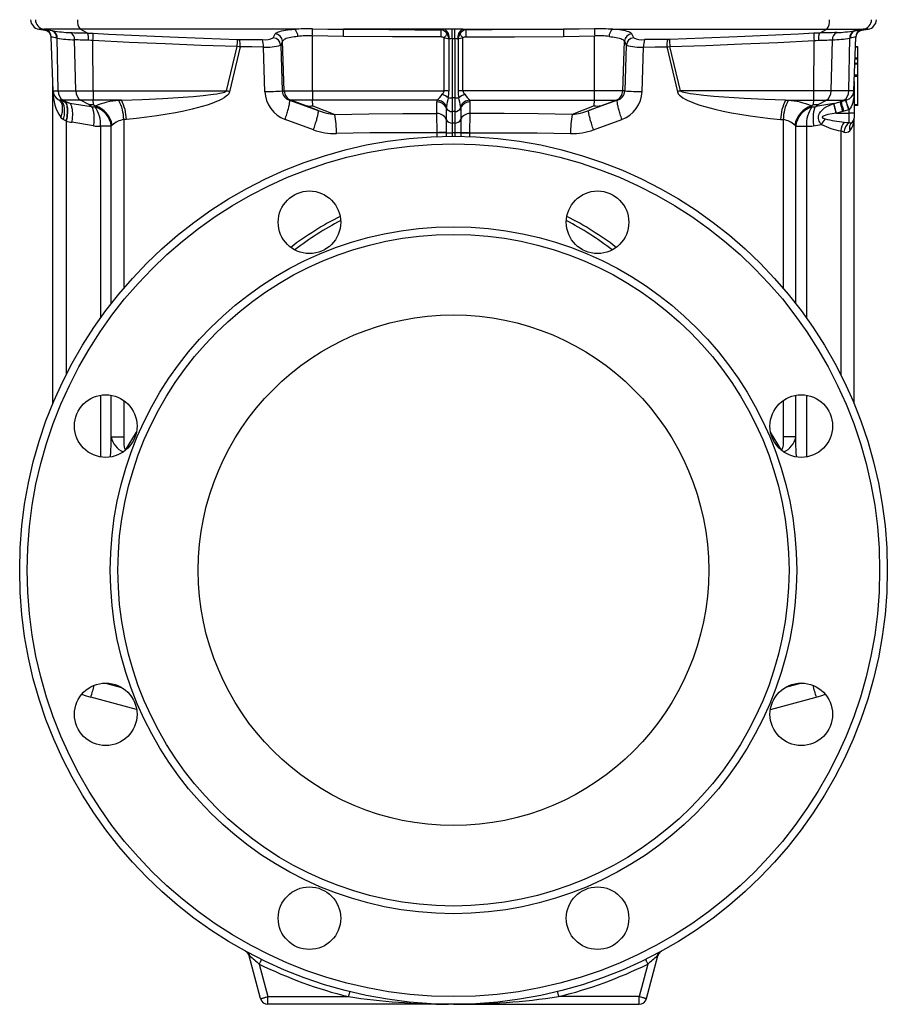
# Model space of a CAD drawing. Extents: x 57 to 953, y 73 to 1208.
# Tile 5 of 6: x 613 to 953, y 548 to 934. Entities that reach past the tile are written whole.
import ezdxf

# ---------------------------------------------------------------- set-up
doc = ezdxf.new("R2010")
doc.units = 0
doc.layers.get('0').update_dxf_attribs({"linetype": 'CONTINUOUS'})

msp = doc.modelspace()

# ---------------------------------------------------------------- linework, layer by layer
at = {"color": 7, "linetype": 'CONTINUOUS'}
for p, q in [((620.06, 929.91), (622.45, 929.49)), ((942.6, 929.49), (944.99, 929.91)), ((625.65, 905.73), (624.92, 926.86)), ((939.4, 905.73), (940.13, 926.86)), ((941.02, 923.07), (940, 923.07)), ((941.02, 922.83), (941.02, 923.07)), ((941.02, 918.51), (941.02, 922.83)), ((941.02, 918.27), (939.83, 918.27)), ((941.02, 918.27), (941.02, 918.51)), ((941.02, 918.12), (941.02, 918.27)), ((941.02, 916.5), (941.02, 918.12)), ((941.02, 916.5), (939.77, 916.5)), ((941.02, 916.26), (941.02, 916.5)), ((941.02, 911.94), (941.02, 916.26)), ((941.02, 911.7), (939.61, 911.7)), ((941.02, 911.7), (941.02, 911.94)), ((941.02, 911.37), (941.02, 911.7)), ((941.02, 900.36), (941.02, 911.37)), ((625.52, 783.23), (625.52, 909.26)), ((939.52, 909.4), (939.52, 897.03)), ((941.02, 900.03), (939.52, 900.03)), ((941.02, 900.03), (941.02, 900.36)), ((939.52, 897.03), (939.52, 895.03)), ((939.52, 783.23), (939.52, 895.03)), ((658.36, 663.44), (640.35, 668.27)), ((906.69, 663.44), (924.7, 668.27)), ((706.93, 550.26), (702.44, 567.01)), ((858.12, 550.26), (862.61, 567.01)), ((782.52, 548.03), (709.83, 548.03)), ((782.52, 548.03), (855.22, 548.03))]:
    msp.add_line(p, q, dxfattribs=at)
at = {"color": 8, "linetype": 'CONTINUOUS'}
for p, q in [((620.06, 929.91), (621.95, 929.91)), ((636.28, 929.91), (621.95, 929.91)), ((625.24, 929.33), (621.95, 929.91)), ((625.24, 929.33), (625.55, 929.28)), ((720.11, 929.91), (636.28, 929.91)), ((639.07, 928.41), (636.28, 929.91)), ((779.21, 929.91), (739.42, 929.91)), ((785.84, 929.91), (825.63, 929.91)), ((844.94, 929.91), (928.77, 929.91)), ((925.98, 928.41), (928.77, 929.91)), ((928.77, 929.91), (943.1, 929.91)), ((939.81, 929.33), (939.5, 929.28)), ((939.81, 929.33), (943.1, 929.91)), ((944.99, 929.91), (943.1, 929.91)), ((627.15, 926.43), (626.93, 926.48)), ((627.67, 905.73), (627.15, 926.43)), ((634.54, 905.73), (634.05, 925.74)), ((641.27, 905.73), (641.25, 925.47)), ((697.82, 925.94), (698.56, 925.93)), ((727.23, 905.73), (727.21, 927.33)), ((778.83, 905.73), (778.83, 926.53)), ((780.94, 926.1), (780.76, 926.05)), ((780.76, 926.05), (780.76, 905.71)), ((782.02, 926.25), (782.02, 903.06)), ((783.02, 926.25), (783.02, 903.06)), ((784.11, 926.1), (784.29, 926.05)), ((784.29, 926.05), (784.29, 905.71)), ((786.22, 905.73), (786.22, 926.53)), ((837.82, 905.73), (837.84, 927.33)), ((867.23, 925.94), (866.49, 925.93)), ((923.78, 905.73), (923.8, 925.47)), ((930.51, 905.73), (931, 925.74)), ((937.38, 905.73), (937.9, 926.43)), ((937.9, 926.43), (938.12, 926.48)), ((693.62, 905.73), (697.8, 923.09)), ((698.95, 922.97), (694.8, 905.45)), ((708.64, 905.45), (708.03, 922.92)), ((715.52, 925.2), (714.8, 923.68)), ((714.8, 923.68), (715.44, 905.73)), ((716.2, 905.73), (715.52, 925.2)), ((848.85, 905.73), (849.53, 925.2)), ((849.53, 925.2), (850.25, 923.68)), ((850.25, 923.68), (849.61, 905.73)), ((856.41, 905.45), (857.02, 922.92)), ((866.1, 922.97), (870.25, 905.45)), ((871.43, 905.73), (867.25, 923.09)), ((941.02, 922.83), (939.99, 922.83)), ((941.02, 918.12), (939.83, 918.12)), ((941.02, 918.51), (939.84, 918.51)), ((941.02, 916.26), (939.76, 916.26)), ((941.02, 911.37), (939.59, 911.37)), ((941.02, 911.94), (939.61, 911.94)), ((625.65, 905.73), (627.67, 905.73)), ((627.67, 905.73), (634.54, 905.73)), ((634.54, 905.73), (641.27, 905.73)), ((641.27, 905.73), (693.62, 905.73)), ((715.44, 905.73), (716.2, 905.73)), ((716.2, 905.73), (727.23, 905.73)), ((727.23, 905.73), (778.83, 905.73)), ((783.02, 903.06), (782.02, 903.06)), ((782.02, 903.06), (782.02, 897.63)), ((783.02, 903.06), (783.02, 897.63)), ((837.82, 905.73), (786.22, 905.73)), ((848.85, 905.73), (837.82, 905.73)), ((849.61, 905.73), (848.85, 905.73)), ((923.78, 905.73), (871.43, 905.73)), ((930.51, 905.73), (923.78, 905.73)), ((937.38, 905.73), (930.51, 905.73)), ((939.4, 905.73), (937.38, 905.73)), ((629.53, 902.11), (628.36, 902.11)), ((636.4, 902.11), (629.53, 902.11)), ((630.59, 901.56), (629.53, 902.11)), ((630.17, 901.53), (630.3, 901.49)), ((630.59, 901.56), (632.14, 901)), ((632.14, 901), (640.59, 899.61)), ((641.34, 902.11), (636.4, 902.11)), ((639.59, 900.47), (636.4, 902.11)), ((640.59, 899.61), (639.59, 900.47)), ((652.37, 902.11), (641.34, 902.11)), ((641.45, 900.47), (641.34, 902.11)), ((641.45, 900.47), (642.25, 899.79)), ((642.07, 899.5), (642.25, 899.79)), ((651.34, 902.02), (652.37, 902.11)), ((718.82, 902.11), (718.21, 902.11)), ((718.21, 902.11), (729.51, 898.06)), ((727.3, 902.11), (718.82, 902.11)), ((724.8, 899.92), (718.82, 902.11)), ((729.51, 898.06), (724.8, 899.92)), ((776.17, 902.11), (727.3, 902.11)), ((727.45, 899.92), (727.3, 902.11)), ((727.45, 899.92), (736, 896.54)), ((776.04, 896.92), (776.04, 901.45)), ((779.71, 899.1), (779.71, 894.57)), ((785.34, 899.1), (785.34, 894.57)), ((788.88, 902.11), (837.75, 902.11)), ((789.01, 896.92), (789.01, 901.45)), ((837.6, 899.92), (829.05, 896.54)), ((846.84, 902.11), (835.54, 898.06)), ((835.54, 898.06), (840.25, 899.92)), ((837.6, 899.92), (837.75, 902.11)), ((837.75, 902.11), (846.23, 902.11)), ((840.25, 899.92), (846.23, 902.11)), ((846.23, 902.11), (846.84, 902.11)), ((912.68, 902.11), (923.71, 902.11)), ((913.71, 902.02), (912.68, 902.11)), ((923.6, 900.47), (922.8, 899.79)), ((922.98, 899.5), (922.8, 899.79)), ((923.6, 900.47), (923.71, 902.11)), ((923.71, 902.11), (928.65, 902.11)), ((931.54, 900.77), (924.46, 899.61)), ((924.46, 899.61), (925.46, 900.47)), ((925.46, 900.47), (928.65, 902.11)), ((928.65, 902.11), (935.52, 902.11)), ((931.54, 900.77), (931.61, 900.79)), ((931.61, 900.79), (934.11, 901.43)), ((934.46, 901.56), (934.11, 901.43)), ((934.11, 901.43), (934.53, 901.55)), ((934.46, 901.56), (935.52, 902.11)), ((935.52, 902.11), (936.22, 902.11)), ((936.22, 902.11), (936.28, 902.13)), ((941.02, 900.36), (939.52, 900.36)), ((776.04, 896.91), (776.04, 896.92)), ((783.02, 897.63), (782.02, 897.63)), ((782.02, 897.63), (782.02, 893.1)), ((783.02, 897.63), (783.02, 893.1)), ((789.01, 896.91), (789.01, 896.92)), ((932.58, 897.03), (932.5, 897.02)), ((935.08, 897.68), (932.58, 897.03)), ((932.58, 897.03), (937.52, 897.03)), ((935.51, 897.79), (935.08, 897.68)), ((937.41, 898.35), (935.51, 897.79)), ((937.52, 898.39), (937.41, 898.35)), ((937.52, 897.03), (937.52, 898.39)), ((937.52, 893.33), (937.52, 897.03)), ((939.52, 897.03), (937.52, 897.03)), ((630.79, 893.91), (630.65, 893.98)), ((630.79, 893.91), (630.79, 794.69)), ((641.39, 892.1), (632.94, 893.48)), ((648.43, 891.94), (644.26, 891.94)), ((644.26, 891.94), (644.26, 816.94)), ((648.76, 892.27), (648.43, 891.94)), ((648.43, 822.53), (648.43, 891.94)), ((654.33, 894.59), (653.3, 894.5)), ((653.3, 894.5), (653.3, 828.49)), ((727.65, 890.54), (716.53, 894.59)), ((779.71, 894.57), (779.71, 894.56)), ((783.02, 893.1), (782.02, 893.1)), ((782.02, 893.1), (782.02, 889.34)), ((783.02, 893.1), (783.02, 889.34)), ((785.34, 894.57), (785.34, 894.56)), ((837.4, 890.54), (848.52, 894.59)), ((910.72, 894.59), (911.75, 894.5)), ((911.75, 894.5), (911.75, 828.49)), ((916.29, 892.27), (916.62, 891.94)), ((916.62, 822.53), (916.62, 891.94)), ((916.62, 891.94), (920.79, 891.94)), ((920.79, 891.94), (920.79, 816.94)), ((923.66, 892.1), (926.75, 892.6)), ((776.06, 889.34), (776.06, 889.39)), ((779.71, 889.34), (776.06, 889.34)), ((776.06, 887.91), (776.06, 889.34)), ((779.71, 889.41), (779.71, 889.34)), ((779.71, 889.34), (782.02, 889.34)), ((779.71, 889.34), (779.71, 888.01)), ((783.02, 889.34), (782.02, 889.34)), ((782.02, 889.34), (782.02, 888.03)), ((785.34, 889.34), (783.02, 889.34)), ((783.02, 889.34), (783.02, 888.03)), ((785.34, 889.41), (785.34, 889.34)), ((785.34, 889.34), (785.34, 888.01)), ((785.34, 889.34), (788.99, 889.34)), ((788.99, 889.34), (788.99, 889.39)), ((788.99, 887.91), (788.99, 889.34)), ((934.26, 890.06), (934.26, 794.69)), ((644.26, 786.56), (644.26, 762.39)), ((648.43, 770.24), (648.43, 786.53)), ((653.3, 784.5), (653.3, 770.24)), ((911.75, 784.5), (911.75, 770.24)), ((916.62, 770.24), (916.62, 786.53)), ((920.79, 786.56), (920.79, 762.39)), ((654.03, 765.06), (658.28, 772.16)), ((911.02, 765.06), (906.77, 772.16)), ((648.43, 770.24), (653.3, 770.24)), ((916.62, 770.24), (911.75, 770.24)), ((654.03, 765.06), (654.01, 765)), ((911.02, 765.06), (911.04, 765)), ((646.18, 673.84), (652.44, 672.16)), ((918.87, 673.84), (912.61, 672.16)), ((706.41, 563.79), (709.83, 551.03)), ((858.64, 563.79), (855.22, 551.03)), ((709.83, 548.03), (709.83, 551.03)), ((709.83, 551.03), (741.35, 551.03)), ((855.22, 551.03), (823.7, 551.03)), ((855.22, 548.03), (855.22, 551.03))]:
    msp.add_line(p, q, dxfattribs=at)
at = {"color": 8, "linetype": 'CONTINUOUS', "flags": 128}
for points in [[(622.44, 929.71), (622.44, 929.63), (622.44, 929.52), (622.45, 929.49)], [(712.62, 928.05), (712.77, 928.26), (713.03, 928.47), (713.4, 928.67), (713.88, 928.87), (714.44, 929.05), (715.1, 929.22), (715.87, 929.38), (716.72, 929.53), (717.49, 929.64), (718.3, 929.74), (719.18, 929.83), (720.11, 929.91)], [(727.25, 930.06), (733.24, 929.97), (739.42, 929.91)], [(739.42, 929.91), (757.18, 929.75), (767.41, 929.71), (777.63, 929.72)], [(782.02, 926.25), (782.03, 926.64), (782.03, 927.03), (782.03, 927.41), (782.03, 927.77), (782.03, 928.12), (782.03, 928.45), (782.03, 928.76), (782.03, 929.04), (782.03, 929.29), (782.03, 929.52), (782.03, 929.71), (782.03, 929.86), (782.03, 929.98)], [(783.02, 929.98), (782.52, 929.98), (782.03, 929.98)], [(783.02, 926.25), (783.02, 926.64), (783.02, 927.03), (783.02, 927.41), (783.02, 927.77), (783.02, 928.12), (783.02, 928.45), (783.02, 928.76), (783.02, 929.04), (783.02, 929.29), (783.02, 929.52), (783.02, 929.71), (783.02, 929.86), (783.02, 929.98)], [(825.63, 929.91), (807.87, 929.75), (797.64, 929.71), (787.42, 929.72)], [(837.8, 930.06), (831.81, 929.97), (825.63, 929.91)], [(852.43, 928.05), (852.28, 928.26), (852.02, 928.47), (851.65, 928.67), (851.17, 928.87), (850.61, 929.05), (849.95, 929.22), (849.18, 929.38), (848.33, 929.53), (847.56, 929.64), (846.75, 929.74), (845.87, 929.83), (844.94, 929.91)], [(942.61, 929.71), (942.61, 929.63), (942.61, 929.52), (942.6, 929.49)], [(632.34, 928.59), (633.14, 928.57), (634, 928.54), (634.94, 928.52), (635.93, 928.49), (636.69, 928.47), (637.46, 928.45), (638.26, 928.43), (639.07, 928.41)], [(639.48, 925.56), (638.83, 925.58), (638.2, 925.6), (637.56, 925.62), (636.95, 925.64), (636.17, 925.67), (635.43, 925.69), (634.72, 925.72), (634.05, 925.74)], [(639.07, 928.41), (640.2, 928.37), (641.34, 928.32)], [(641.25, 925.47), (640.36, 925.52), (639.48, 925.56)], [(697.8, 923.09), (683.66, 923.57), (669.52, 924.12), (655.38, 924.76), (641.25, 925.47)], [(641.34, 928.32), (647.33, 928.01), (659.31, 927.43), (671.3, 926.9), (684.56, 926.39), (697.82, 925.94)], [(698.56, 925.93), (703.11, 925.9), (707.68, 925.88)], [(711.9, 926.53), (712.38, 927.54), (712.62, 928.05)], [(721.52, 927.06), (720.79, 926.98), (720.1, 926.9), (719.43, 926.8), (718.81, 926.68), (718.14, 926.54), (717.54, 926.38), (716.99, 926.21), (716.53, 926.02), (716.15, 925.83), (715.86, 925.63), (715.65, 925.42), (715.52, 925.2)], [(739.45, 927.06), (733.33, 927.16), (727.21, 927.33)], [(777.7, 926.87), (758.57, 926.89), (739.45, 927.06)], [(780.06, 928.05), (779.94, 927.89), (779.8, 927.72), (779.65, 927.54), (779.5, 927.35), (779.34, 927.15), (779.17, 926.95), (779, 926.74), (778.83, 926.53)], [(782.02, 926.25), (782.52, 926.25), (783.02, 926.25)], [(784.99, 928.05), (785.11, 927.89), (785.25, 927.72), (785.4, 927.54), (785.55, 927.35), (785.71, 927.15), (785.88, 926.95), (786.05, 926.74), (786.22, 926.53)], [(787.35, 926.87), (806.48, 926.89), (825.6, 927.06)], [(825.6, 927.06), (831.72, 927.16), (837.84, 927.33)], [(843.53, 927.06), (844.26, 926.98), (844.95, 926.9), (845.62, 926.8), (846.24, 926.68), (846.91, 926.54), (847.51, 926.38), (848.06, 926.21), (848.52, 926.02), (848.9, 925.83), (849.19, 925.63), (849.4, 925.42), (849.53, 925.2)], [(853.15, 926.53), (852.67, 927.54), (852.43, 928.05)], [(866.49, 925.93), (861.94, 925.9), (857.37, 925.88)], [(923.71, 928.32), (917.72, 928.01), (905.74, 927.43), (893.75, 926.9), (880.49, 926.39), (867.23, 925.94)], [(867.25, 923.09), (881.39, 923.57), (895.53, 924.12), (909.67, 924.76), (923.8, 925.47)], [(925.98, 928.41), (924.85, 928.37), (923.71, 928.32)], [(923.8, 925.47), (924.69, 925.52), (925.57, 925.56)], [(925.57, 925.56), (926.22, 925.58), (926.85, 925.6), (927.49, 925.62), (928.1, 925.64), (928.88, 925.67), (929.62, 925.69), (930.33, 925.72), (931, 925.74)], [(932.71, 928.59), (931.91, 928.57), (931.05, 928.54), (930.11, 928.52), (929.12, 928.49), (928.36, 928.47), (927.59, 928.45), (926.79, 928.43), (925.98, 928.41)], [(698.95, 922.97), (698.38, 923.03), (697.8, 923.09)], [(708.03, 922.92), (703.48, 922.95), (698.95, 922.97)], [(857.02, 922.92), (861.57, 922.95), (866.1, 922.97)], [(866.1, 922.97), (866.67, 923.03), (867.25, 923.09)], [(625.59, 905.45), (625.56, 907.11), (625.54, 908.3), (625.53, 909.02), (625.52, 909.26)], [(939.43, 906.78), (939.44, 906.02), (939.44, 905.41), (939.43, 904.81), (939.39, 904.06), (939.34, 903.31), (939.2, 902.27), (938.98, 901.24), (938.71, 900.38), (938.34, 899.54), (938.06, 899.06), (937.72, 898.6), (937.52, 898.39)], [(627.65, 902.4), (627.99, 902.24), (628.36, 902.11)], [(627.65, 902.4), (627.91, 902.23), (628.16, 902.02), (628.37, 901.78), (628.57, 901.52), (628.74, 901.22), (628.89, 900.89), (629.01, 900.54), (629.11, 900.16), (629.18, 899.76), (629.22, 899.34), (629.23, 898.9), (629.22, 898.44), (629.18, 897.97), (629.12, 897.48), (629.02, 896.99), (628.9, 896.49), (628.76, 895.98), (628.59, 895.47)], [(652.37, 902.11), (660.5, 902.39), (668.62, 902.78), (672.59, 903), (676.56, 903.26), (680.53, 903.56), (684.48, 903.94), (688.43, 904.43), (689.73, 904.61), (691.02, 904.83), (692.3, 905.13), (692.78, 905.27), (693.25, 905.46), (693.52, 905.62), (693.62, 905.73)], [(694.8, 905.45), (694.65, 905.03), (694.44, 904.65), (694, 904.11), (693.49, 903.65), (692.62, 903.01), (691.68, 902.46), (690.7, 901.97), (689.7, 901.54), (687.84, 900.81), (685.94, 900.17), (684.03, 899.59), (682.09, 899.07), (680.16, 898.59), (676.87, 897.85), (673.57, 897.19), (670.26, 896.61), (666.28, 895.98), (662.3, 895.44), (658.31, 894.98), (654.33, 894.59)], [(870.25, 905.45), (870.4, 905.03), (870.61, 904.65), (871.05, 904.11), (871.56, 903.65), (872.43, 903.01), (873.37, 902.46), (874.35, 901.97), (875.35, 901.54), (877.21, 900.81), (879.11, 900.17), (881.02, 899.59), (882.96, 899.07), (884.89, 898.59), (888.18, 897.85), (891.48, 897.19), (894.79, 896.61), (898.77, 895.98), (902.75, 895.44), (906.74, 894.98), (910.72, 894.59)], [(912.68, 902.11), (904.55, 902.39), (896.43, 902.78), (892.46, 903), (888.49, 903.26), (884.52, 903.56), (880.57, 903.94), (876.62, 904.43), (875.32, 904.61), (874.03, 904.83), (872.75, 905.13), (872.27, 905.27), (871.8, 905.46), (871.53, 905.62), (871.43, 905.73)], [(628.36, 902.11), (629.28, 901.8), (630.13, 901.53), (630.16, 901.52)], [(628.36, 902.11), (628.6, 901.97), (628.82, 901.79), (629.02, 901.58), (629.21, 901.33), (629.38, 901.05), (629.53, 900.73), (629.66, 900.39), (629.78, 900.01), (629.87, 899.61), (629.94, 899.18), (629.99, 898.73), (630.01, 898.26), (630.02, 897.77), (630, 897.27), (629.97, 896.75), (629.91, 896.22), (629.82, 895.68), (629.72, 895.14), (629.6, 894.59)], [(630.3, 901.49), (630.46, 901.34), (630.6, 901.15), (630.72, 900.93), (630.84, 900.68), (630.94, 900.39), (631.03, 900.07), (631.1, 899.72), (631.16, 899.34), (631.2, 898.94), (631.23, 898.51), (631.24, 898.05), (631.24, 897.58), (631.22, 897.09), (631.19, 896.59), (631.14, 896.07), (631.07, 895.54), (630.99, 895), (630.9, 894.46), (630.79, 893.91)], [(632.14, 901), (632.3, 900.81), (632.44, 900.58), (632.57, 900.32), (632.69, 900.03), (632.8, 899.71), (632.89, 899.35), (632.97, 898.97), (633.04, 898.56), (633.09, 898.12), (633.14, 897.67), (633.16, 897.19), (633.17, 896.69), (633.17, 896.18), (633.15, 895.66), (633.12, 895.12), (633.08, 894.58), (633.02, 894.03), (632.94, 893.48)], [(640.59, 899.61), (640.74, 899.42), (640.88, 899.2), (641.01, 898.94), (641.13, 898.65), (641.24, 898.32), (641.34, 897.97), (641.42, 897.58), (641.49, 897.17), (641.54, 896.74), (641.58, 896.28), (641.61, 895.81), (641.62, 895.31), (641.62, 894.8), (641.6, 894.27), (641.57, 893.74), (641.52, 893.2), (641.46, 892.65), (641.39, 892.1)], [(716.53, 894.59), (716.71, 895.1), (716.88, 895.61), (717.05, 896.12), (717.2, 896.62), (717.36, 897.11), (717.5, 897.58), (717.63, 898.05), (717.75, 898.5), (717.87, 898.92), (717.97, 899.33), (718.06, 899.72), (718.14, 900.09), (718.2, 900.42), (718.26, 900.73), (718.3, 901.02), (718.32, 901.27), (718.34, 901.49), (718.34, 901.68), (718.33, 901.84), (718.3, 901.96), (718.26, 902.05), (718.21, 902.11)], [(776.04, 901.45), (776.07, 901.78), (776.17, 902.11)], [(779.76, 899.68), (779.72, 899.37), (779.71, 899.1)], [(785.29, 899.68), (785.33, 899.37), (785.34, 899.1)], [(789.01, 901.45), (788.98, 901.78), (788.88, 902.11)], [(848.52, 894.59), (848.34, 895.1), (848.17, 895.61), (848, 896.12), (847.85, 896.62), (847.69, 897.11), (847.55, 897.58), (847.42, 898.05), (847.3, 898.5), (847.18, 898.92), (847.08, 899.33), (846.99, 899.72), (846.91, 900.09), (846.85, 900.42), (846.79, 900.73), (846.75, 901.02), (846.73, 901.27), (846.71, 901.49), (846.71, 901.68), (846.72, 901.84), (846.75, 901.96), (846.79, 902.05), (846.84, 902.11)], [(924.46, 899.61), (924.31, 899.42), (924.17, 899.2), (924.04, 898.94), (923.92, 898.65), (923.81, 898.32), (923.71, 897.97), (923.63, 897.58), (923.56, 897.17), (923.51, 896.74), (923.47, 896.28), (923.44, 895.81), (923.43, 895.31), (923.43, 894.8), (923.45, 894.27), (923.48, 893.74), (923.53, 893.2), (923.59, 892.65), (923.66, 892.1)], [(926.75, 892.6), (926.38, 893.05), (926.07, 893.53), (925.85, 893.95), (925.68, 894.39), (925.55, 894.99), (925.53, 895.34), (925.55, 895.68), (925.68, 896.33), (925.95, 896.95), (926.31, 897.53), (926.8, 898.09), (927.36, 898.6), (927.97, 899.06), (928.8, 899.58), (929.68, 900.04), (930.6, 900.43), (931.54, 900.77)], [(932.5, 897.02), (932.4, 897.42), (932.3, 897.81), (932.2, 898.19), (932.11, 898.56), (932.02, 898.91), (931.93, 899.24), (931.85, 899.55), (931.78, 899.84), (931.71, 900.09), (931.65, 900.32), (931.61, 900.5), (931.57, 900.66), (931.54, 900.77)], [(932.58, 897.03), (932.48, 897.43), (932.38, 897.82), (932.28, 898.2), (932.18, 898.57), (932.09, 898.92), (932.01, 899.26), (931.93, 899.57), (931.85, 899.85), (931.79, 900.11), (931.73, 900.33), (931.68, 900.52), (931.64, 900.68), (931.61, 900.79)], [(935.08, 897.68), (934.98, 898.07), (934.88, 898.46), (934.78, 898.84), (934.68, 899.21), (934.59, 899.57), (934.5, 899.9), (934.42, 900.21), (934.35, 900.5), (934.29, 900.75), (934.23, 900.98), (934.18, 901.17), (934.14, 901.32), (934.11, 901.43)], [(934.53, 901.55), (934.48, 901.56), (934.46, 901.56)], [(935.51, 897.79), (935.35, 898.43), (935.18, 899.06), (935.02, 899.65), (934.88, 900.19), (934.76, 900.66), (934.66, 901.05), (934.58, 901.35), (934.52, 901.55)], [(934.53, 901.55), (935.37, 901.83), (936.22, 902.11)], [(937.41, 898.35), (937.29, 898.73), (937.17, 899.11), (937.05, 899.48), (936.94, 899.84), (936.83, 900.18), (936.73, 900.51), (936.63, 900.81), (936.54, 901.09), (936.46, 901.34), (936.39, 901.56), (936.33, 901.75), (936.28, 901.91), (936.25, 902.03), (936.22, 902.11)], [(937.52, 898.39), (937.4, 898.77), (937.27, 899.14), (937.15, 899.51), (937.03, 899.86), (936.92, 900.21), (936.81, 900.53), (936.71, 900.83), (936.62, 901.11), (936.54, 901.36), (936.47, 901.58), (936.4, 901.77), (936.35, 901.92), (936.31, 902.04), (936.28, 902.13)], [(629.6, 894.59), (629.07, 894.99), (628.59, 895.47)], [(727.65, 890.54), (727.83, 891.06), (728, 891.57), (728.17, 892.08), (728.34, 892.58), (728.49, 893.07), (728.64, 893.55), (728.78, 894.01), (728.91, 894.46), (729.03, 894.89), (729.14, 895.3), (729.24, 895.69), (729.33, 896.05), (729.4, 896.39), (729.46, 896.7), (729.52, 896.98), (729.55, 897.23), (729.58, 897.46), (729.59, 897.64), (729.59, 897.8), (729.57, 897.92), (729.55, 898.01), (729.51, 898.06)], [(736, 896.54), (749.32, 896.79), (762.67, 896.91), (776.04, 896.91)], [(776.06, 889.39), (776.06, 890.22), (776.06, 891.04), (776.06, 891.91), (776.06, 892.75), (776.05, 893.54), (776.05, 894.02), (776.05, 894.47), (776.05, 895.12), (776.05, 895.7), (776.04, 896.21), (776.04, 896.59), (776.04, 896.91)], [(788.99, 889.39), (788.99, 890.22), (788.99, 891.04), (788.99, 891.91), (788.99, 892.75), (789, 893.54), (789, 894.02), (789, 894.47), (789, 895.12), (789, 895.7), (789.01, 896.21), (789.01, 896.59), (789.01, 896.91)], [(829.05, 896.54), (815.73, 896.79), (802.38, 896.91), (789.01, 896.91)], [(837.4, 890.54), (837.22, 891.06), (837.05, 891.57), (836.88, 892.08), (836.71, 892.58), (836.56, 893.07), (836.41, 893.55), (836.27, 894.01), (836.14, 894.46), (836.02, 894.89), (835.91, 895.3), (835.81, 895.69), (835.72, 896.05), (835.65, 896.39), (835.59, 896.7), (835.53, 896.98), (835.5, 897.23), (835.47, 897.46), (835.46, 897.64), (835.46, 897.8), (835.48, 897.92), (835.5, 898.01), (835.54, 898.06)], [(932.5, 897.02), (930.87, 896.79), (929.25, 896.47), (928.48, 896.28), (927.74, 896.03), (927.43, 895.9), (927.16, 895.71), (927.08, 895.63), (927.03, 895.55), (927.02, 895.47), (927.03, 895.37), (927.07, 895.31), (927.15, 895.23), (927.31, 895.12), (927.5, 895.03), (927.8, 894.91), (928.11, 894.82)], [(630.65, 893.98), (630.1, 894.29), (629.6, 894.59)], [(779.71, 894.56), (779.71, 894.34), (779.71, 894.07), (779.71, 893.73), (779.71, 893.33), (779.71, 892.88), (779.71, 892.25), (779.71, 891.71), (779.71, 891.14), (779.71, 890.54), (779.71, 889.98), (779.71, 889.41)], [(785.34, 894.56), (785.34, 894.34), (785.34, 894.07), (785.34, 893.73), (785.34, 893.33), (785.34, 892.88), (785.34, 892.25), (785.34, 891.71), (785.34, 891.14), (785.34, 890.54), (785.34, 889.98), (785.34, 889.41)], [(935.63, 893.55), (936.58, 893.44), (937.52, 893.33)], [(776.06, 889.39), (762.91, 889.39), (749.77, 889.27), (736.65, 889.02)], [(779.71, 889.41), (779.55, 889.41), (779.35, 889.41), (779.12, 889.41), (778.86, 889.4), (778.57, 889.4), (778.26, 889.4), (777.93, 889.4), (777.58, 889.4), (777.21, 889.4), (776.83, 889.4), (776.45, 889.39), (776.06, 889.39)], [(785.34, 889.41), (785.5, 889.41), (785.7, 889.41), (785.93, 889.41), (786.19, 889.4), (786.48, 889.4), (786.79, 889.4), (787.12, 889.4), (787.47, 889.4), (787.84, 889.4), (788.22, 889.4), (788.6, 889.39), (788.99, 889.39)], [(788.99, 889.39), (802.14, 889.39), (815.28, 889.27), (828.4, 889.02)], [(935.52, 889.63), (934.91, 889.85), (934.26, 890.06)], [(648.12, 762.37), (648.21, 764.5), (648.32, 767.35), (648.43, 770.24)], [(653.3, 770.24), (653.31, 769.24), (653.33, 768.24), (653.4, 767.24), (653.53, 766.24), (653.59, 765.91), (653.68, 765.58), (653.81, 765.28), (653.92, 765.13), (653.99, 765.07), (654.03, 765.06)], [(911.75, 770.24), (911.74, 769.24), (911.72, 768.24), (911.65, 767.24), (911.52, 766.24), (911.46, 765.91), (911.37, 765.58), (911.24, 765.28), (911.13, 765.13), (911.06, 765.07), (911.02, 765.06)], [(916.93, 762.37), (916.84, 764.5), (916.73, 767.35), (916.62, 770.24)], [(702.44, 567.01), (702.44, 567.01), (702.46, 567.01), (702.48, 567.02), (702.51, 567.03), (702.54, 567.04), (702.59, 567.05), (702.64, 567.06), (702.7, 567.08)], [(862.61, 567.01), (862.61, 567.01), (862.59, 567.01), (862.57, 567.02), (862.54, 567.03), (862.51, 567.04), (862.46, 567.05), (862.41, 567.06), (862.35, 567.08)], [(707.29, 565.58), (707.28, 565.57), (707.26, 565.51), (707.21, 565.42), (707.15, 565.3), (707.08, 565.15), (706.99, 564.97), (706.89, 564.76), (706.78, 564.54), (706.66, 564.3), (706.53, 564.05), (706.41, 563.79)], [(857.76, 565.58), (857.77, 565.57), (857.79, 565.51), (857.84, 565.42), (857.9, 565.3), (857.97, 565.15), (858.06, 564.97), (858.16, 564.76), (858.27, 564.54), (858.39, 564.3), (858.52, 564.05), (858.64, 563.79)], [(741.83, 552.97), (741.83, 552.95), (741.81, 552.9), (741.79, 552.8), (741.76, 552.67), (741.72, 552.5), (741.67, 552.3), (741.61, 552.08), (741.55, 551.84), (741.49, 551.58), (741.42, 551.31), (741.35, 551.03)], [(823.22, 552.97), (823.22, 552.95), (823.24, 552.9), (823.26, 552.8), (823.29, 552.67), (823.33, 552.5), (823.38, 552.3), (823.44, 552.08), (823.5, 551.84), (823.56, 551.58), (823.63, 551.31), (823.7, 551.03)], [(706.93, 550.26), (706.95, 550.26), (707, 550.28), (707.09, 550.3), (707.22, 550.33), (707.37, 550.37), (707.56, 550.43), (707.78, 550.48), (708.02, 550.55), (708.29, 550.62), (708.57, 550.7), (708.87, 550.78), (709.18, 550.86), (709.5, 550.95), (709.83, 551.03)], [(782.52, 548.03), (782.44, 548.03), (781.49, 548.04)], [(858.12, 550.26), (858.1, 550.26), (858.05, 550.28), (857.96, 550.3), (857.83, 550.33), (857.68, 550.37), (857.49, 550.43), (857.27, 550.48), (857.03, 550.55), (856.76, 550.62), (856.48, 550.7), (856.18, 550.78), (855.87, 550.86), (855.55, 550.95), (855.22, 551.03)]]:
    msp.add_lwpolyline(points, dxfattribs=at)
at = {"color": 7, "linetype": 'CONTINUOUS', "flags": 128}
for points in [[(630.16, 901.52), (630.16, 901.52), (630.17, 901.53), (630.17, 901.53)], [(630.16, 901.52), (630.41, 901.25), (630.63, 900.9), (630.81, 900.45), (630.95, 899.93), (631.05, 899.33), (631.11, 898.66), (631.13, 897.93), (631.11, 897.15), (631.04, 896.34), (630.95, 895.6), (630.83, 894.84), (630.67, 894.08), (630.65, 893.98)], [(630.17, 901.53), (630.57, 901.56), (630.59, 901.56)]]:
    msp.add_lwpolyline(points, dxfattribs=at)
at = {"color": 7, "linetype": 'CONTINUOUS'}
for centre, radius in [((782.52, 718.03), 170), ((726.08, 854.3), 12.25), ((838.97, 854.3), 12.25), ((782.52, 718.03), 134.5), ((782.52, 718.03), 131.5), ((782.52, 718.03), 100), ((646.25, 774.48), 12.25), ((918.8, 774.48), 12.25), ((646.25, 661.59), 12.25), ((918.8, 661.59), 12.25), ((726.08, 581.76), 12.25), ((838.97, 581.76), 12.25)]:
    msp.add_circle(centre, radius, dxfattribs=at)
at = {"color": 8, "linetype": 'CONTINUOUS'}
msp.add_circle((782.52, 718.03), 167, dxfattribs=at)
at = {"color": 7, "linetype": 'CONTINUOUS'}
for centre, radius, start, end in [((620.75, 933.85), 4, 183, 260), ((944.3, 933.85), 4, 280, 357), ((621.92, 926.53), 3, 2, 79.9956), ((943.13, 926.53), 3, 99.999, 178), ((617.52, 909.26), 8, 0, 2), ((629.65, 905.87), 4, 182, 240.0296), ((935.4, 905.87), 4, 333.7329, 358), ((640.52, 914.16), 13.72, 266.1061, 273.8939), ((726.13, 907.38), 7.57, 259.9074, 280.0926), ((838.92, 907.38), 7.57, 259.9074, 280.0926), ((924.53, 914.16), 13.72, 266.1061, 273.8939), ((937.52, 895.03), 2, 305.5066, 0), ((645.52, 687.58), 20, 244.5348, 255.0002), ((919.53, 687.58), 20, 284.9998, 295.4652), ((699.54, 566.23), 3, 15, 61.3362), ((865.51, 566.23), 3, 118.6638, 165), ((709.83, 551.03), 3, 195, 270), ((855.22, 551.03), 3, 270, 345)]:
    msp.add_arc(centre, radius, start, end, dxfattribs=at)
at = {"color": 8, "linetype": 'CONTINUOUS'}
for centre, radius, start, end in [((622.65, 933.84), 3.99, 182.8873, 259.8407), ((640.25, 933.08), 5.08, 173.6885, 218.6344), ((924.8, 933.08), 5.08, 321.3656, 6.3115), ((942.4, 933.84), 3.99, 280.1593, 357.1127), ((619.76, 899.54), 30.28, 79.5877, 84.935), ((621.92, 926.75), 3, 2.0019, 80.0353), ((624.38, 926.89), 2.58, 350.6735, 70.6977), ((725.96, 822.76), 107.31, 89.3146, 93.1286), ((718.31, 927.24), 3.22, 356.7826, 55.9578), ((674.48, 929.48), 52.77, 357.657, 0.6277), ((699.41, 928.09), 40.05, 358.5277, 2.6057), ((780.97, 908.39), 21.59, 94.691, 98.906), ((777.24, 926.55), 3.19, 27.8803, 83.06), ((738.39, 927.29), 39.32, 359.385, 3.54), ((782.19, 866.5), 63.48, 90.1466, 92.6933), ((776.4, 926.33), 4.54, 356.9944, 51.8855), ((782.86, 866.5), 63.48, 87.3067, 89.8534), ((788.65, 926.33), 4.54, 128.1145, 183.0056), ((787.81, 926.55), 3.19, 96.94, 152.1197), ((784.08, 908.39), 21.59, 81.094, 85.309), ((826.66, 927.29), 39.32, 176.46, 180.615), ((865.64, 928.09), 40.05, 177.3943, 181.4723), ((839.09, 822.76), 107.31, 86.8714, 90.6854), ((890.57, 929.48), 52.77, 179.3723, 182.343), ((846.74, 927.24), 3.22, 124.0422, 183.2174), ((940.67, 926.89), 2.58, 109.3023, 189.3265), ((945.29, 899.54), 30.28, 95.065, 100.4123), ((943.13, 926.75), 3, 99.9647, 177.9981), ((623.19, 912.23), 14.73, 75.3066, 83.2756), ((634.34, 982.42), 53.86, 260.6053, 267.866), ((624.64, 926.89), 2.56, 349.6006, 69.105), ((636.1, 981.37), 55.67, 260.7578, 267.8945), ((631.25, 926), 2.81, 354.6905, 67.2898), ((633.85, 926.2), 5.67, 353.4606, 22.8834), ((599.64, 928.2), 41.7, 356.2389, 0.1569), ((656.97, 924.88), 40.86, 357.4871, 1.4838), ((692.15, 923.58), 6.82, 354.9316, 20.1593), ((708.67, 933.42), 7.61, 262.5368, 295.1261), ((700.47, 923.53), 7.58, 355.4179, 18.0473), ((711.78, 923.51), 3.02, 3.2562, 87.7591), ((712.5, 925.03), 3.02, 3.259, 87.8065), ((726.16, 888.77), 38.57, 88.4505, 96.9152), ((777.76, 925.04), 1.83, 54.1738, 91.8788), ((774.65, 905.64), 21.31, 73.3294, 78.6639), ((774.26, 924.91), 6.59, 9.889, 28.3569), ((782.09, 921.89), 4.36, 90.8183, 105.2875), ((782.96, 921.89), 4.36, 74.7125, 89.1817), ((790.79, 924.91), 6.59, 151.6431, 170.111), ((790.4, 905.64), 21.31, 101.3361, 106.6706), ((787.29, 925.04), 1.83, 88.1212, 125.8262), ((838.89, 888.77), 38.57, 83.0848, 91.5495), ((852.55, 925.03), 3.02, 92.1935, 176.741), ((853.27, 923.51), 3.02, 92.2409, 176.7438), ((856.38, 933.42), 7.61, 244.8739, 277.4632), ((864.58, 923.53), 7.58, 161.9527, 184.5821), ((872.9, 923.58), 6.82, 159.8407, 185.0684), ((908.08, 924.88), 40.86, 178.5162, 182.5129), ((965.41, 928.2), 41.7, 179.8431, 183.7611), ((931.2, 926.2), 5.67, 157.1166, 186.5394), ((933.8, 926), 2.81, 112.7102, 185.3095), ((928.95, 981.37), 55.67, 272.1055, 279.2422), ((930.71, 982.42), 53.86, 272.134, 279.3947), ((940.41, 926.89), 2.56, 110.895, 190.3994), ((941.86, 912.23), 14.73, 96.7244, 104.6934), ((709.38, 941.44), 18.57, 265.8343, 286.979), ((855.67, 941.44), 18.57, 253.021, 274.1657), ((625.05, 905.71), 0.6, 333.7627, 1.3532), ((642.63, 905.13), 17.04, 178.9303, 214.532), ((631.78, 905.56), 4.12, 177.6172, 236.7657), ((638.66, 905.56), 4.12, 177.6176, 236.7653), ((711.14, 905.25), 69.88, 179.6053, 182.5738), ((648.24, 712.14), 198.84, 76.4589, 76.8069), ((697.09, 1269.6), 364.33, 271.8165, 272.8867), ((720.64, 905.88), 12.01, 182.0364, 249.9864), ((719.46, 905.94), 4.03, 183.0626, 251.9419), ((720.19, 905.86), 4, 181.9329, 249.8594), ((797.08, 905.25), 69.85, 179.6048, 182.5743), ((757.22, 920.24), 26.23, 316.2615, 322.8911), ((776.91, 905.91), 1.93, 309.4867, 354.7221), ((774.1, 894.58), 10.64, 53.0439, 67.6704), ((778.8, 805.85), 99.88, 88.8748, 89.9786), ((812.05, 894.49), 32.7, 164.7785, 170.8678), ((766.32, 905.83), 14.44, 349.0165, 359.5186), ((781.96, 961.73), 58.67, 268.567, 270.0632), ((783.09, 961.73), 58.67, 269.9368, 271.433), ((786.25, 805.85), 99.88, 90.0214, 91.1252), ((798.73, 905.83), 14.44, 180.4814, 190.9835), ((790.95, 894.58), 10.64, 112.3296, 126.9561), ((753, 894.49), 32.7, 9.1322, 15.2215), ((788.14, 905.91), 1.93, 185.2779, 230.5133), ((807.83, 920.24), 26.23, 217.1089, 223.7385), ((767.97, 905.25), 69.85, 357.4257, 0.3952), ((844.86, 905.86), 4, 290.1406, 358.0671), ((845.59, 905.94), 4.03, 288.0581, 356.9374), ((844.41, 905.88), 12.01, 290.0136, 357.9636), ((867.96, 1269.6), 364.33, 267.1133, 268.1835), ((916.81, 712.14), 198.84, 103.1931, 103.5411), ((853.91, 905.25), 69.88, 357.4262, 0.3947), ((926.39, 905.56), 4.12, 303.2347, 2.3824), ((933.27, 905.56), 4.12, 303.2343, 2.3828), ((935.37, 906.22), 4.19, 282.5768, 329.5994), ((643.08, 945.42), 45.75, 253.7758, 256.1629), ((641.83, 906.04), 6.55, 259.0674, 272.046), ((639.54, 890.91), 8.95, 6.562, 73.6358), ((631.65, 892.38), 12.61, 358.0012, 34.382), ((652.84, 876.31), 25.75, 93.3439, 114.278), ((639.63, 890.94), 9.23, 8.2787, 73.5056), ((636.88, 894.22), 16.43, 0.9856, 28.3458), ((637.8, 894.31), 16.53, 0.9659, 28.1352), ((776.06, 897.44), 4, 24.4437, 90.3813), ((775.94, 897.9), 4.22, 25.0523, 86.8181), ((781.99, 900.14), 2.51, 204.4908, 270.8346), ((783.06, 900.14), 2.51, 269.1654, 335.5092), ((789.11, 897.9), 4.22, 93.1819, 154.9477), ((788.99, 897.44), 4, 89.6187, 155.5563), ((927.25, 894.31), 16.53, 151.8648, 179.0341), ((928.17, 894.22), 16.43, 151.6542, 179.0144), ((912.21, 876.31), 25.75, 65.722, 86.6561), ((925.42, 890.94), 9.23, 106.4944, 171.7213), ((925.51, 890.91), 8.95, 106.3642, 173.438), ((933.4, 892.38), 12.61, 145.618, 181.9988), ((923.22, 906.04), 6.55, 267.954, 280.9326), ((738.63, 922.37), 25.96, 249.4358, 264.1921), ((694.87, 889.18), 41.78, 359.7776, 10.1398), ((776.06, 892.91), 4, 24.4437, 90.3813), ((776.06, 892.9), 4.01, 24.4323, 90.3298), ((788.99, 892.91), 4, 89.6187, 155.5563), ((788.99, 892.9), 4.01, 89.6702, 155.5677), ((870.18, 889.18), 41.78, 169.8602, 180.2224), ((826.42, 922.37), 25.96, 275.8079, 290.5642), ((937.8, 887.31), 12.25, 142.2068, 154.4052), ((940.07, 942.71), 49.36, 255.9817, 264.8383), ((932.23, 894.81), 7.3, 320.3458, 1.7588), ((637.93, 923.87), 30.8, 256.5888, 260.6805), ((643.57, 905.4), 13.48, 260.6828, 272.9242), ((654.47, 886.4), 8.19, 98.1714, 134.1905), ((781.99, 895.61), 2.51, 204.4908, 270.8346), ((783.06, 895.61), 2.51, 269.1654, 335.5092), ((910.58, 886.4), 8.19, 45.8095, 81.8286), ((921.48, 905.4), 13.48, 267.0758, 279.3172), ((939.08, 916.71), 27.08, 242.9058, 259.7525), ((942.36, 888.89), 8.18, 145.3413, 171.797), ((941.11, 889), 5.62, 129.634, 173.576), ((938.04, 894.47), 1.25, 245.8338, 301.2206), ((940.67, 891.16), 3, 131.4199, 199.7024), ((736.19, 913.74), 24.72, 249.7683, 271.0547), ((828.86, 913.74), 24.72, 268.9453, 290.2317), ((936.31, 891.57), 2.09, 247.7819, 317.2218), ((790.62, 751.13), 117.79, 116.4675, 127.587), ((774.43, 751.13), 117.79, 52.413, 63.5325), ((790.98, 752.6), 115.1, 117.2314, 127.8528), ((774.07, 752.6), 115.1, 52.1472, 62.7686), ((656.36, 771.73), 8.07, 190.6511, 246.2704), ((908.69, 771.73), 8.07, 293.7198, 349.3492), ((587.72, 686.59), 55.73, 340.806, 345.8689), ((977.33, 686.59), 55.73, 194.1311, 199.194), ((698.79, 565.03), 4.42, 27.646, 60.2562), ((701.09, 566.97), 1.61, 3.9321, 60.2044), ((804.47, 678.02), 150.55, 227.467, 229.3527), ((760.58, 678.02), 150.55, 310.6473, 312.533), ((866.26, 565.03), 4.42, 119.7438, 152.354), ((863.96, 566.97), 1.61, 119.7956, 176.0679), ((782.52, 718.03), 172, 243.734, 256.1511), ((782.52, 718.03), 172, 283.8489, 296.266), ((782.03, 826.5), 278.45, 261.6012, 269.7025), ((782.72, 829.39), 281.36, 269.9608, 278.3746)]:
    msp.add_arc(centre, radius, start, end, dxfattribs=at)

doc.saveas('drawing.dxf')
